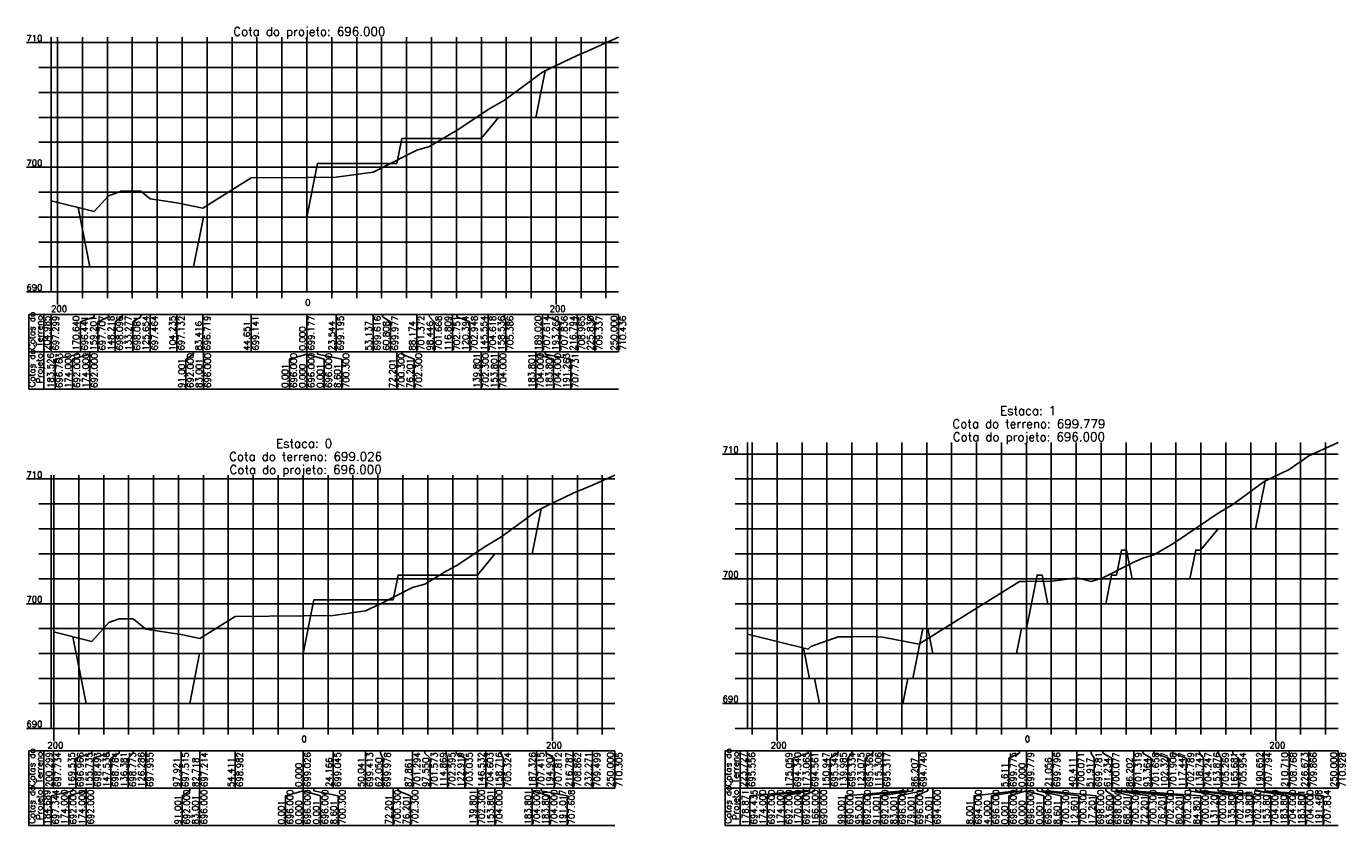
# Model space of a CAD drawing. Header units: inches. Extents: x 0 to 2148, y 0 to 1011.
# Tile 1 of 14: x 0 to 529, y 0 to 321. Entities that reach past the tile are written whole.
import ezdxf

# ---------------------------------------------------------------- set-up
doc = ezdxf.new("R2010")
doc.units = ezdxf.units.IN
doc.header["$MEASUREMENT"] = 0
doc.linetypes.add('CONTINUO', pattern=[0])
doc.layers.add('TG', color=7, linetype='CONTINUO')
doc.styles.add('SIMPLEX', font='simplex', dxfattribs={"height": 0.2})

msp = doc.modelspace()

# ---------------------------------------------------------------- linework, layer by layer
at = {"layer": 'TG', "color": 4, "linetype": 'CONTINUO', "flags": 128}
for points in [[(0, 314.025), (10, 314.025)], [(10, 214.025), (10, 316.205)], [(112.4924, 214.025), (112.4924, 316.205)], [(5, 304.025), (10, 304.025)], [(5, 294.025), (10, 294.025)], [(5, 284.025), (10, 284.025)], [(5, 274.025), (10, 274.025)], [(0, 264.025), (10, 264.025)], [(5, 254.025), (10, 254.025)], [(5, 244.025), (10, 244.025)], [(5, 234.025), (10, 234.025)], [(5, 224.025), (10, 224.025)], [(0, 214.025), (10, 214.025)], [(10, 214.025), (237.4924, 214.025)], [(12.4924, 209.025), (12.4924, 214.025)], [(22.4924, 211.525), (22.4924, 214.025)], [(32.4924, 211.525), (32.4924, 214.025)], [(42.4924, 211.525), (42.4924, 214.025)], [(52.4924, 211.525), (52.4924, 214.025)], [(62.4924, 211.525), (62.4924, 214.025)], [(72.4924, 211.525), (72.4924, 214.025)], [(82.4924, 211.525), (82.4924, 214.025)], [(92.4924, 211.525), (92.4924, 214.025)], [(102.4924, 211.525), (102.4924, 214.025)], [(122.4924, 211.525), (122.4924, 214.025)], [(132.4924, 211.525), (132.4924, 214.025)], [(142.4924, 211.525), (142.4924, 214.025)], [(152.4924, 211.525), (152.4924, 214.025)], [(162.4924, 211.525), (162.4924, 214.025)], [(172.4924, 211.525), (172.4924, 214.025)], [(182.4924, 211.525), (182.4924, 214.025)], [(192.4924, 211.525), (192.4924, 214.025)], [(202.4924, 211.525), (202.4924, 214.025)], [(212.4924, 209.025), (212.4924, 214.025)], [(222.4924, 211.525), (222.4924, 214.025)], [(232.4924, 211.525), (232.4924, 214.025)], [(289.26745, 39), (289.26745, 153.64)], [(401.1312, 39), (401.1312, 153.64)], [(279.26745, 149), (289.26745, 149)], [(0, 139), (10, 139)], [(10, 39), (10, 140.525)], [(111.00025, 39), (111.00025, 140.525)], [(284.26745, 139), (289.26745, 139)], [(5, 129), (10, 129)], [(284.26745, 129), (289.26745, 129)], [(5, 119), (10, 119)], [(284.26745, 119), (289.26745, 119)], [(5, 109), (10, 109)], [(284.26745, 109), (289.26745, 109)], [(5, 99), (10, 99)], [(279.26745, 99), (289.26745, 99)], [(0, 89), (10, 89)], [(284.26745, 89), (289.26745, 89)], [(5, 79), (10, 79)], [(284.26745, 79), (289.26745, 79)], [(5, 69), (10, 69)], [(284.26745, 69), (289.26745, 69)], [(5, 59), (10, 59)], [(284.26745, 59), (289.26745, 59)], [(5, 49), (10, 49)], [(279.26745, 49), (289.26745, 49)], [(0, 39), (10, 39)], [(10, 39), (236.00025, 39)], [(11.00025, 34), (11.00025, 39)], [(21.00025, 36.5), (21.00025, 39)], [(31.00025, 36.5), (31.00025, 39)], [(41.00025, 36.5), (41.00025, 39)], [(51.00025, 36.5), (51.00025, 39)], [(61.00025, 36.5), (61.00025, 39)], [(71.00025, 36.5), (71.00025, 39)], [(81.00025, 36.5), (81.00025, 39)], [(91.00025, 36.5), (91.00025, 39)], [(101.00025, 36.5), (101.00025, 39)], [(121.00025, 36.5), (121.00025, 39)], [(131.00025, 36.5), (131.00025, 39)], [(141.00025, 36.5), (141.00025, 39)], [(151.00025, 36.5), (151.00025, 39)], [(161.00025, 36.5), (161.00025, 39)], [(171.00025, 36.5), (171.00025, 39)], [(181.00025, 36.5), (181.00025, 39)], [(191.00025, 36.5), (191.00025, 39)], [(201.00025, 36.5), (201.00025, 39)], [(211.00025, 34), (211.00025, 39)], [(221.00025, 36.5), (221.00025, 39)], [(231.00025, 36.5), (231.00025, 39)], [(284.26745, 39), (289.26745, 39)], [(289.26745, 39), (526.1312, 39)], [(291.1312, 36.5), (291.1312, 39)], [(301.1312, 34), (301.1312, 39)], [(311.1312, 36.5), (311.1312, 39)], [(321.1312, 36.5), (321.1312, 39)], [(331.1312, 36.5), (331.1312, 39)], [(341.1312, 36.5), (341.1312, 39)], [(351.1312, 36.5), (351.1312, 39)], [(361.1312, 36.5), (361.1312, 39)], [(371.1312, 36.5), (371.1312, 39)], [(381.1312, 36.5), (381.1312, 39)], [(391.1312, 36.5), (391.1312, 39)], [(411.1312, 36.5), (411.1312, 39)], [(421.1312, 36.5), (421.1312, 39)], [(431.1312, 36.5), (431.1312, 39)], [(441.1312, 36.5), (441.1312, 39)], [(451.1312, 36.5), (451.1312, 39)], [(461.1312, 36.5), (461.1312, 39)], [(471.1312, 36.5), (471.1312, 39)], [(481.1312, 36.5), (481.1312, 39)], [(491.1312, 36.5), (491.1312, 39)], [(501.1312, 34), (501.1312, 39)], [(511.1312, 36.5), (511.1312, 39)], [(521.1312, 36.5), (521.1312, 39)]]:
    msp.add_lwpolyline(points, dxfattribs=at)
at = {"layer": 'TG', "color": 1, "linetype": 'CONTINUO', "flags": 128}
for points in [[(10, 250.52), (27.17235, 246.23), (32.892, 252.56), (38.38345, 254.505), (45.854, 254.43), (49.66555, 251.345), (60.375, 249.685), (70.7844, 247.62), (90.1669, 259.73), (112.4924, 259.91), (124.2643, 260), (139.06095, 262.105), (142.89645, 263.91), (156.5795, 270.885), (161.7156, 272.365), (170.89705, 277.78), (172.6894, 278.765), (185.2696, 287.115), (191.76045, 290.955), (207.00255, 302.095), (209.1255, 303.205), (220.8892, 308.85), (225.4074, 310.71), (237.4924, 316.205)], [(289.26745, 76.78), (313.60195, 70.7), (314.5987, 71.805), (325.6576, 75.725), (331.1388, 75.67), (339.5937, 75.81), (343.4784, 75.585), (358.02775, 72.7), (398.32565, 97.875), (401.1312, 97.895), (411.65935, 97.98), (421.3365, 99.355), (427.0895, 97.905), (431.74805, 99.385), (444.2324, 105.595), (447.81315, 107.29), (452.29455, 108.54), (459.8548, 112.945), (470.50485, 120.235), (478.06905, 125.345), (483.97185, 128.77), (496.457, 137.97), (506.4861, 142.84), (514.4678, 148.33), (526.1312, 153.64)], [(10.8507, 77.67), (26.23255, 73.83), (33.13285, 81.465), (37.23245, 82.92), (42.80955, 82.865), (47.8572, 78.775), (62.0399, 76.575), (69.6411, 75.07), (83.79475, 83.91), (111.00025, 84.13), (123.08305, 84.225), (136.02075, 86.065), (142.02515, 88.89), (154.9307, 95.47), (159.77505, 96.865), (168.4348, 101.975), (172.45975, 104.175), (184.26645, 112.015), (190.3582, 115.62), (204.6631, 126.075), (208.4536, 128.06), (219.39365, 133.31), (227.1358, 136.495), (236.00025, 140.525)]]:
    msp.add_lwpolyline(points, dxfattribs=at)
at = {"layer": 'TG', "color": 7, "linetype": 'CONTINUO', "flags": 128}
for points in [[(10, 314.025), (237.4924, 314.025)], [(12.4924, 214.025), (12.4924, 316.205)], [(22.4924, 214.025), (22.4924, 316.205)], [(32.4924, 214.025), (32.4924, 316.205)], [(42.4924, 214.025), (42.4924, 316.205)], [(52.4924, 214.025), (52.4924, 316.205)], [(62.4924, 214.025), (62.4924, 316.205)], [(72.4924, 214.025), (72.4924, 316.205)], [(82.4924, 214.025), (82.4924, 316.205)], [(92.4924, 214.025), (92.4924, 316.205)], [(102.4924, 214.025), (102.4924, 316.205)], [(122.4924, 214.025), (122.4924, 316.205)], [(132.4924, 214.025), (132.4924, 316.205)], [(142.4924, 214.025), (142.4924, 316.205)], [(152.4924, 214.025), (152.4924, 316.205)], [(162.4924, 214.025), (162.4924, 316.205)], [(172.4924, 214.025), (172.4924, 316.205)], [(182.4924, 214.025), (182.4924, 316.205)], [(192.4924, 214.025), (192.4924, 316.205)], [(202.4924, 214.025), (202.4924, 316.205)], [(212.4924, 214.025), (212.4924, 316.205)], [(222.4924, 214.025), (222.4924, 316.205)], [(232.4924, 214.025), (232.4924, 316.205)], [(10, 304.025), (237.4924, 304.025)], [(10, 294.025), (237.4924, 294.025)], [(10, 284.025), (237.4924, 284.025)], [(10, 274.025), (237.4924, 274.025)], [(10, 264.025), (237.4924, 264.025)], [(10, 254.025), (237.4924, 254.025)], [(10, 244.025), (237.4924, 244.025)], [(10, 234.025), (237.4924, 234.025)], [(10, 224.025), (237.4924, 224.025)], [(1, 205.025), (237.4924, 205.025)], [(1, 205.025), (1, 190.025)], [(7, 205.025), (7, 190.025)], [(10, 205.025), (10, 190.025)], [(27.17235, 204.025), (21.66555, 202.025)], [(21.66555, 202.025), (21.66555, 190.025)], [(27.17235, 205.025), (27.17235, 204.025)], [(32.892, 204.025), (28.66555, 202.025)], [(28.66555, 202.025), (28.66555, 190.025)], [(32.892, 205.025), (32.892, 204.025)], [(38.38345, 204.025), (35.66555, 202.025)], [(35.66555, 202.025), (35.66555, 190.025)], [(38.38345, 205.025), (38.38345, 204.025)], [(45.854, 204.025), (42.66555, 202.025)], [(42.66555, 202.025), (42.66555, 190.025)], [(45.854, 205.025), (45.854, 204.025)], [(49.66555, 205.025), (49.66555, 190.025)], [(60.375, 205.025), (60.375, 190.025)], [(70.7844, 205.025), (70.7844, 190.025)], [(90.1669, 205.025), (90.1669, 190.025)], [(112.4924, 205.025), (112.4924, 190.025)], [(124.2643, 205.025), (124.2643, 190.025)], [(139.06095, 205.025), (139.06095, 190.025)], [(142.89645, 205.025), (142.89645, 204.025)], [(142.89645, 204.025), (146.06095, 202.025)], [(146.06095, 202.025), (146.06095, 190.025)], [(156.5795, 205.025), (156.5795, 190.025)], [(161.7156, 205.025), (161.7156, 204.025)], [(161.7156, 204.025), (163.5795, 202.025)], [(163.5795, 202.025), (163.5795, 190.025)], [(170.89705, 205.025), (170.89705, 190.025)], [(172.6894, 205.025), (172.6894, 204.025)], [(172.6894, 204.025), (177.89705, 202.025)], [(177.89705, 202.025), (177.89705, 190.025)], [(185.2696, 205.025), (185.2696, 190.025)], [(191.76045, 205.025), (191.76045, 204.025)], [(191.76045, 204.025), (192.2696, 202.025)], [(192.2696, 202.025), (192.2696, 190.025)], [(207.00255, 205.025), (207.00255, 190.025)], [(209.1255, 205.025), (209.1255, 204.025)], [(209.1255, 204.025), (214.00255, 202.025)], [(214.00255, 202.025), (214.00255, 190.025)], [(220.8892, 205.025), (220.8892, 204.025)], [(220.8892, 204.025), (221.00255, 202.025)], [(221.00255, 202.025), (221.00255, 190.025)], [(225.4074, 205.025), (225.4074, 204.025)], [(225.4074, 204.025), (228.00255, 202.025)], [(228.00255, 202.025), (228.00255, 190.025)], [(237.4924, 205.025), (237.4924, 190.025)], [(1, 190.025), (237.4924, 190.025)], [(1, 190.025), (1, 175.025)], [(7, 190.025), (7, 175.025)], [(20.7292, 189.025), (11.49215, 187.025)], [(11.49215, 187.025), (11.49215, 175.025)], [(25.49215, 189.025), (18.49215, 187.025)], [(18.49215, 187.025), (18.49215, 175.025)], [(20.7292, 190.025), (20.7292, 189.025)], [(25.49215, 190.025), (25.49215, 175.025)], [(25.49215, 190.025), (25.49215, 189.025)], [(66.99215, 189.025), (63.99215, 187.025)], [(63.99215, 187.025), (63.99215, 175.025)], [(66.99215, 190.025), (66.99215, 189.025)], [(70.99215, 190.025), (70.99215, 175.025)], [(112.49215, 189.025), (105.4924, 187.025)], [(105.4924, 187.025), (105.4924, 175.025)], [(112.49215, 190.025), (112.49215, 189.025)], [(112.4924, 190.025), (112.4924, 175.025)], [(112.49265, 190.025), (112.49265, 189.025)], [(112.49265, 189.025), (119.4924, 187.025)], [(116.79265, 190.025), (116.79265, 189.025)], [(116.79265, 189.025), (126.4924, 187.025)], [(119.4924, 187.025), (119.4924, 175.025)], [(126.4924, 187.025), (126.4924, 175.025)], [(148.59265, 190.025), (148.59265, 175.025)], [(150.59265, 190.025), (150.59265, 189.025)], [(150.59265, 189.025), (155.59265, 187.025)], [(155.59265, 187.025), (155.59265, 175.025)], [(182.39265, 190.025), (182.39265, 175.025)], [(189.39265, 190.025), (189.39265, 175.025)], [(204.39265, 190.025), (204.39265, 175.025)], [(204.39265, 190.025), (204.39265, 189.025)], [(204.39265, 189.025), (211.39265, 187.025)], [(208.1239, 190.025), (208.1239, 189.025)], [(208.1239, 189.025), (218.39265, 187.025)], [(211.39265, 187.025), (211.39265, 175.025)], [(218.39265, 187.025), (218.39265, 175.025)], [(1, 175.025), (237.4924, 175.025)], [(291.1312, 39), (291.1312, 153.64)], [(301.1312, 39), (301.1312, 153.64)], [(311.1312, 39), (311.1312, 153.64)], [(321.1312, 39), (321.1312, 153.64)], [(331.1312, 39), (331.1312, 153.64)], [(341.1312, 39), (341.1312, 153.64)], [(351.1312, 39), (351.1312, 153.64)], [(361.1312, 39), (361.1312, 153.64)], [(371.1312, 39), (371.1312, 153.64)], [(381.1312, 39), (381.1312, 153.64)], [(391.1312, 39), (391.1312, 153.64)], [(411.1312, 39), (411.1312, 153.64)], [(421.1312, 39), (421.1312, 153.64)], [(431.1312, 39), (431.1312, 153.64)], [(441.1312, 39), (441.1312, 153.64)], [(451.1312, 39), (451.1312, 153.64)], [(461.1312, 39), (461.1312, 153.64)], [(471.1312, 39), (471.1312, 153.64)], [(481.1312, 39), (481.1312, 153.64)], [(491.1312, 39), (491.1312, 153.64)], [(501.1312, 39), (501.1312, 153.64)], [(511.1312, 39), (511.1312, 153.64)], [(521.1312, 39), (521.1312, 153.64)], [(289.26745, 149), (526.1312, 149)], [(10, 139), (236.00025, 139)], [(11.00025, 39), (11.00025, 140.525)], [(21.00025, 39), (21.00025, 140.525)], [(31.00025, 39), (31.00025, 140.525)], [(41.00025, 39), (41.00025, 140.525)], [(51.00025, 39), (51.00025, 140.525)], [(61.00025, 39), (61.00025, 140.525)], [(71.00025, 39), (71.00025, 140.525)], [(81.00025, 39), (81.00025, 140.525)], [(91.00025, 39), (91.00025, 140.525)], [(101.00025, 39), (101.00025, 140.525)], [(121.00025, 39), (121.00025, 140.525)], [(131.00025, 39), (131.00025, 140.525)], [(141.00025, 39), (141.00025, 140.525)], [(151.00025, 39), (151.00025, 140.525)], [(161.00025, 39), (161.00025, 140.525)], [(171.00025, 39), (171.00025, 140.525)], [(181.00025, 39), (181.00025, 140.525)], [(191.00025, 39), (191.00025, 140.525)], [(201.00025, 39), (201.00025, 140.525)], [(211.00025, 39), (211.00025, 140.525)], [(221.00025, 39), (221.00025, 140.525)], [(231.00025, 39), (231.00025, 140.525)], [(289.26745, 139), (526.1312, 139)], [(10, 129), (236.00025, 129)], [(289.26745, 129), (526.1312, 129)], [(10, 119), (236.00025, 119)], [(289.26745, 119), (526.1312, 119)], [(10, 109), (236.00025, 109)], [(289.26745, 109), (526.1312, 109)], [(10, 99), (236.00025, 99)], [(289.26745, 99), (526.1312, 99)], [(10, 89), (236.00025, 89)], [(289.26745, 89), (526.1312, 89)], [(10, 79), (236.00025, 79)], [(289.26745, 79), (526.1312, 79)], [(10, 69), (236.00025, 69)], [(289.26745, 69), (526.1312, 69)], [(10, 59), (236.00025, 59)], [(289.26745, 59), (526.1312, 59)], [(10, 49), (236.00025, 49)], [(289.26745, 49), (526.1312, 49)], [(1, 30), (236.00025, 30)], [(1, 30), (1, 15)], [(7, 30), (7, 15)], [(10.8507, 30), (10.8507, 15)], [(26.23255, 29), (19.8572, 27)], [(19.8572, 27), (19.8572, 15)], [(26.23255, 30), (26.23255, 29)], [(33.13285, 29), (26.8572, 27)], [(26.8572, 27), (26.8572, 15)], [(33.13285, 30), (33.13285, 29)], [(37.23245, 29), (33.8572, 27)], [(33.8572, 27), (33.8572, 15)], [(37.23245, 30), (37.23245, 29)], [(42.80955, 29), (40.8572, 27)], [(40.8572, 27), (40.8572, 15)], [(42.80955, 30), (42.80955, 29)], [(47.8572, 30), (47.8572, 15)], [(62.0399, 30), (62.0399, 15)], [(69.6411, 30), (69.6411, 15)], [(83.79475, 30), (83.79475, 15)], [(111.00025, 30), (111.00025, 15)], [(123.08305, 30), (123.08305, 15)], [(136.02075, 30), (136.02075, 15)], [(142.02515, 30), (142.02515, 29)], [(142.02515, 29), (143.02075, 27)], [(143.02075, 27), (143.02075, 15)], [(154.9307, 30), (154.9307, 15)], [(159.77505, 30), (159.77505, 29)], [(159.77505, 29), (161.9307, 27)], [(161.9307, 27), (161.9307, 15)], [(168.4348, 30), (168.4348, 29)], [(168.4348, 29), (168.9307, 27)], [(168.9307, 27), (168.9307, 15)], [(172.45975, 30), (172.45975, 29)], [(172.45975, 29), (175.9307, 27)], [(175.9307, 27), (175.9307, 15)], [(184.26645, 30), (184.26645, 15)], [(190.3582, 30), (190.3582, 29)], [(190.3582, 29), (191.26645, 27)], [(191.26645, 27), (191.26645, 15)], [(204.6631, 30), (204.6631, 15)], [(208.4536, 30), (208.4536, 29)], [(208.4536, 29), (211.6631, 27)], [(211.6631, 27), (211.6631, 15)], [(219.39365, 30), (219.39365, 15)], [(227.1358, 30), (227.1358, 15)], [(236.00025, 30), (236.00025, 15)], [(280.26745, 30), (526.1312, 30)], [(280.26745, 30), (280.26745, 15)], [(286.26745, 30), (286.26745, 15)], [(289.26745, 30), (289.26745, 15)], [(313.60195, 29), (307.5987, 27)], [(307.5987, 27), (307.5987, 15)], [(313.60195, 30), (313.60195, 29)], [(314.5987, 30), (314.5987, 15)], [(325.6576, 29), (322.4784, 27)], [(322.4784, 27), (322.4784, 15)], [(325.6576, 30), (325.6576, 29)], [(331.1388, 29), (329.4784, 27)], [(329.4784, 27), (329.4784, 15)], [(331.1388, 30), (331.1388, 29)], [(339.5937, 29), (336.4784, 27)], [(336.4784, 27), (336.4784, 15)], [(339.5937, 30), (339.5937, 29)], [(343.4784, 30), (343.4784, 15)], [(358.02775, 30), (358.02775, 15)], [(398.32565, 29), (394.1312, 27)], [(394.1312, 27), (394.1312, 15)], [(398.32565, 30), (398.32565, 29)], [(401.1312, 30), (401.1312, 15)], [(411.65935, 30), (411.65935, 15)], [(421.3365, 30), (421.3365, 15)], [(427.0895, 30), (427.0895, 29)], [(427.0895, 29), (428.3365, 27)], [(428.3365, 27), (428.3365, 15)], [(431.74805, 30), (431.74805, 29)], [(431.74805, 29), (435.3365, 27)], [(435.3365, 27), (435.3365, 15)], [(444.2324, 30), (444.2324, 15)], [(447.81315, 30), (447.81315, 29)], [(447.81315, 29), (451.2324, 27)], [(451.2324, 27), (451.2324, 15)], [(452.29455, 30), (452.29455, 29)], [(452.29455, 29), (458.2324, 27)], [(458.2324, 27), (458.2324, 15)], [(459.8548, 30), (459.8548, 29)], [(459.8548, 29), (465.2324, 27)], [(465.2324, 27), (465.2324, 15)], [(470.50485, 30), (470.50485, 29)], [(470.50485, 29), (472.2324, 27)], [(472.2324, 27), (472.2324, 15)], [(478.06905, 30), (478.06905, 29)], [(478.06905, 29), (479.2324, 27)], [(479.2324, 27), (479.2324, 15)], [(483.97185, 30), (483.97185, 29)], [(483.97185, 29), (486.2324, 27)], [(486.2324, 27), (486.2324, 15)], [(496.457, 30), (496.457, 15)], [(506.4861, 30), (506.4861, 15)], [(514.4678, 30), (514.4678, 15)], [(526.1312, 30), (526.1312, 15)], [(1, 15), (236.00025, 15)], [(1, 15), (1, 0)], [(7, 15), (7, 0)], [(18.65555, 14), (10, 12)], [(10, 12), (10, 0)], [(24, 14), (17, 12)], [(17, 12), (17, 0)], [(18.65555, 15), (18.65555, 14)], [(24, 15), (24, 0)], [(24, 15), (24, 14)], [(65.5, 14), (62.5, 12)], [(62.5, 12), (62.5, 0)], [(65.5, 15), (65.5, 14)], [(69.5, 15), (69.5, 0)], [(111, 14), (104.00025, 12)], [(104.00025, 12), (104.00025, 0)], [(111, 15), (111, 14)], [(111.00025, 15), (111.00025, 0)], [(111.0005, 15), (111.0005, 14)], [(111.0005, 14), (118.00025, 12)], [(115.3005, 15), (115.3005, 14)], [(115.3005, 14), (125.00025, 12)], [(118.00025, 12), (118.00025, 0)], [(125.00025, 12), (125.00025, 0)], [(147.1005, 15), (147.1005, 0)], [(149.1005, 15), (149.1005, 14)], [(149.1005, 14), (154.1005, 12)], [(154.1005, 12), (154.1005, 0)], [(180.9005, 15), (180.9005, 0)], [(187.9005, 15), (187.9005, 0)], [(202.9005, 15), (202.9005, 0)], [(202.9005, 15), (202.9005, 14)], [(202.9005, 14), (209.9005, 12)], [(206.5088, 15), (206.5088, 14)], [(206.5088, 14), (216.9005, 12)], [(209.9005, 12), (209.9005, 0)], [(216.9005, 12), (216.9005, 0)], [(280.26745, 15), (526.1312, 15)], [(280.26745, 15), (280.26745, 0)], [(286.26745, 15), (286.26745, 0)], [(311.69575, 14), (290.13095, 12)], [(290.13095, 12), (290.13095, 0)], [(314.13095, 14), (297.13095, 12)], [(297.13095, 12), (297.13095, 0)], [(314.13095, 14), (304.13095, 12)], [(304.13095, 12), (304.13095, 0)], [(316.13095, 14), (311.13095, 12)], [(311.13095, 12), (311.13095, 0)], [(311.69575, 15), (311.69575, 14)], [(314.13095, 15), (314.13095, 14)], [(314.13095, 15), (314.13095, 14)], [(316.13095, 15), (316.13095, 14)], [(318.13095, 15), (318.13095, 0)], [(351.63095, 14), (328.63095, 12)], [(328.63095, 12), (328.63095, 0)], [(353.63095, 14), (335.63095, 12)], [(335.63095, 12), (335.63095, 0)], [(355.63095, 14), (342.63095, 12)], [(342.63095, 12), (342.63095, 0)], [(359.63095, 14), (349.63095, 12)], [(349.63095, 12), (349.63095, 0)], [(351.63095, 15), (351.63095, 14)], [(353.63095, 15), (353.63095, 14)], [(355.63095, 15), (355.63095, 14)], [(361.63095, 14), (356.63095, 12)], [(356.63095, 12), (356.63095, 0)], [(359.63095, 15), (359.63095, 14)], [(361.63095, 15), (361.63095, 14)], [(363.63095, 15), (363.63095, 0)], [(397.13095, 14), (380.1312, 12)], [(380.1312, 12), (380.1312, 0)], [(399.13095, 14), (387.1312, 12)], [(387.1312, 12), (387.1312, 0)], [(401.13095, 14), (394.1312, 12)], [(394.1312, 12), (394.1312, 0)], [(397.13095, 15), (397.13095, 14)], [(399.13095, 15), (399.13095, 14)], [(401.13095, 15), (401.13095, 14)], [(401.1312, 15), (401.1312, 0)], [(401.13145, 15), (401.13145, 14)], [(401.13145, 14), (408.1312, 12)], [(405.43145, 15), (405.43145, 14)], [(405.43145, 14), (415.1312, 12)], [(407.43145, 15), (407.43145, 14)], [(407.43145, 14), (422.1312, 12)], [(408.1312, 12), (408.1312, 0)], [(409.73145, 15), (409.73145, 14)], [(409.73145, 14), (429.1312, 12)], [(415.1312, 12), (415.1312, 0)], [(422.1312, 12), (422.1312, 0)], [(429.1312, 12), (429.1312, 0)], [(432.93145, 15), (432.93145, 14)], [(432.93145, 14), (436.1312, 12)], [(435.23145, 15), (435.23145, 14)], [(435.23145, 14), (443.1312, 12)], [(436.1312, 12), (436.1312, 0)], [(437.23145, 15), (437.23145, 14)], [(437.23145, 14), (450.1312, 12)], [(439.23145, 15), (439.23145, 14)], [(439.23145, 14), (457.1312, 12)], [(441.23145, 15), (441.23145, 14)], [(441.23145, 14), (464.1312, 12)], [(443.1312, 12), (443.1312, 0)], [(443.53145, 15), (443.53145, 14)], [(443.53145, 14), (471.1312, 12)], [(450.1312, 12), (450.1312, 0)], [(457.1312, 12), (457.1312, 0)], [(464.1312, 12), (464.1312, 0)], [(466.73145, 15), (466.73145, 14)], [(466.73145, 14), (478.1312, 12)], [(469.03145, 15), (469.03145, 14)], [(469.03145, 14), (485.1312, 12)], [(471.03145, 15), (471.03145, 14)], [(471.03145, 14), (492.1312, 12)], [(471.1312, 12), (471.1312, 0)], [(478.03145, 15), (478.03145, 14)], [(478.03145, 14), (499.1312, 12)], [(478.1312, 12), (478.1312, 0)], [(485.1312, 12), (485.1312, 0)], [(492.1312, 12), (492.1312, 0)], [(493.03145, 15), (493.03145, 14)], [(493.03145, 15), (493.03145, 14)], [(493.03145, 14), (506.1312, 12)], [(493.03145, 14), (513.1312, 12)], [(496.86505, 15), (496.86505, 14)], [(496.86505, 14), (520.1312, 12)], [(499.1312, 12), (499.1312, 0)], [(506.1312, 12), (506.1312, 0)], [(513.1312, 12), (513.1312, 0)], [(520.1312, 12), (520.1312, 0)], [(1, 0), (236.00025, 0)], [(280.26745, 0), (526.1312, 0)]]:
    msp.add_lwpolyline(points, dxfattribs=at)
at = {"layer": 'TG', "color": 3, "linetype": 'CONTINUO', "flags": 128}
for points in [[(20.7292, 247.84), (25.49215, 224.025), (25.49215, 224.025), (66.99215, 224.025), (70.99215, 244.025), (112.49215, 244.025), (112.4924, 244.025), (112.49265, 244.025), (116.79265, 265.525), (148.59265, 265.525), (150.59265, 275.525), (182.39265, 275.525), (189.39265, 284.025), (204.39265, 284.025), (204.39265, 284.025), (208.1239, 302.68)], [(311.69575, 71.175), (314.13095, 59), (314.13095, 59), (316.13095, 59), (318.13095, 49), (351.63095, 49), (353.63095, 59), (355.63095, 59), (359.63095, 79), (361.63095, 79), (363.63095, 69), (397.13095, 69), (399.13095, 79), (401.13095, 79), (401.1312, 79), (401.13145, 79), (405.43145, 100.5), (407.43145, 100.5), (409.73145, 89), (432.93145, 89), (435.23145, 100.5), (437.23145, 100.5), (439.23145, 110.5), (441.23145, 110.5), (443.53145, 99), (466.73145, 99), (469.03145, 110.5), (471.03145, 110.5), (478.03145, 119), (493.03145, 119), (493.03145, 119), (496.86505, 138.17)], [(18.65555, 75.72), (24, 49), (24, 49), (65.5, 49), (69.5, 69), (111, 69), (111.00025, 69), (111.0005, 69), (115.3005, 90.5), (147.1005, 90.5), (149.1005, 100.5), (180.9005, 100.5), (187.9005, 109), (202.9005, 109), (202.9005, 109), (206.5088, 127.04)]]:
    msp.add_lwpolyline(points, dxfattribs=at)

# ---------------------------------------------------------------- texts
at = {"layer": 'TG', "color": 1, "style": 'SIMPLEX'}
for s, p in [('Cota do projeto: 696.000', (82.97206, 316.705)), ('Estaca: 1', (390.56313, 164.64)), ('Cota do terreno: 699.779', (371.46995, 159.39)), ('Estaca: 0', (100.15036, 151.525)), ('Cota do projeto: 696.000', (371.61086, 154.14)), ('Cota do terreno: 699.026', (81.339, 146.275)), ('Cota do projeto: 696.000', (81.47991, 141.025))]:
    msp.add_text(s, height=3.5, dxfattribs=at).set_placement(p)
at = {"layer": 'TG', "color": 2, "style": 'SIMPLEX'}
for s, p in [('710', (0, 314.525)), ('700', (0, 264.525)), ('690', (0, 214.525)), ('200', (9.9152, 206.025)), ('0', (111.82429, 208.525)), ('200', (209.9152, 206.025)), ('710', (279.26745, 149.5)), ('710', (0, 139.5)), ('700', (279.26745, 99.5)), ('700', (0, 89.5)), ('690', (279.26745, 49.5)), ('690', (0, 39.5)), ('200', (8.42305, 31)), ('0', (110.33214, 33.5)), ('200', (208.42305, 31)), ('200', (298.554, 31)), ('0', (400.46309, 33.5)), ('200', (498.554, 31))]:
    msp.add_text(s, height=2.5, dxfattribs=at).set_placement(p)
for s, p in [('Cotas do', (3.5, 190.79553)), ('Terreno', (6.5, 192.17962)), ('204.985', (9.5, 190.525)), ('697.299', (13, 190.525)), ('170.640', (21.16555, 190.525)), ('696.441', (24.66555, 190.525)), ('159.201', (28.16555, 190.525)), ('697.707', (31.66555, 190.525)), ('148.218', (35.16555, 190.525)), ('698.096', (38.66555, 190.525)), ('133.277', (42.16555, 190.525)), ('698.081', (45.66555, 190.525)), ('125.654', (49.16555, 190.525)), ('697.464', (52.66555, 190.525)), ('104.235', (59.875, 190.525)), ('697.132', (63.375, 190.525)), ('696.719', (73.7844, 190.525)), ('699.141', (93.1669, 190.525)), ('699.177', (115.4924, 190.525)), ('699.195', (127.2643, 190.525)), ('699.616', (142.06095, 190.525)), ('699.977', (149.06095, 190.525)), ('701.372', (159.5795, 190.525)), ('701.668', (166.5795, 190.525)), ('116.809', (170.39705, 190.525)), ('702.751', (173.89705, 190.525)), ('120.394', (177.39705, 190.525)), ('702.948', (180.89705, 190.525)), ('145.554', (184.7696, 190.525)), ('704.618', (188.2696, 190.525)), ('158.536', (191.7696, 190.525)), ('705.386', (195.2696, 190.525)), ('189.020', (206.50255, 190.525)), ('707.614', (210.00255, 190.525)), ('193.266', (213.50255, 190.525)), ('707.836', (217.00255, 190.525)), ('216.794', (220.50255, 190.525)), ('708.965', (224.00255, 190.525)), ('225.830', (227.50255, 190.525)), ('709.337', (231.00255, 190.525)), ('250.000', (236.9924, 190.525)), ('710.436', (240.4924, 190.525)), ('83.416', (70.2844, 190.525)), ('44.651', (89.6669, 190.525)), ('0.000', (111.9924, 190.525)), ('23.544', (123.7643, 190.525)), ('53.137', (138.56095, 190.525)), ('60.808', (145.56095, 190.525)), ('88.174', (156.0795, 190.525)), ('98.446', (163.0795, 190.525)), ('Cotas do', (3.5, 175.79553)), ('Projeto', (6.5, 177.37053)), ('183.526', (10.99215, 175.525)), ('696.763', (14.49215, 175.525)), ('174.000', (17.99215, 175.525)), ('692.000', (21.49215, 175.525)), ('174.000', (24.99215, 175.525)), ('692.000', (28.49215, 175.525)), ('91.001', (63.49215, 175.525)), ('692.000', (66.99215, 175.525)), ('83.001', (70.49215, 175.525)), ('696.000', (73.99215, 175.525)), ('696.000', (108.4924, 175.525)), ('696.000', (115.4924, 175.525)), ('696.000', (122.4924, 175.525)), ('700.300', (129.4924, 175.525)), ('72.201', (148.09265, 175.525)), ('700.300', (151.59265, 175.525)), ('76.201', (155.09265, 175.525)), ('702.300', (158.59265, 175.525)), ('139.801', (181.89265, 175.525)), ('702.300', (185.39265, 175.525)), ('153.801', (188.89265, 175.525)), ('704.000', (192.39265, 175.525)), ('183.801', (203.89265, 175.525)), ('704.000', (207.39265, 175.525)), ('183.801', (210.89265, 175.525)), ('704.000', (214.39265, 175.525)), ('191.263', (217.89265, 175.525)), ('707.731', (221.39265, 175.525)), ('0.001', (104.9924, 175.525)), ('0.000', (111.9924, 175.525)), ('0.001', (118.9924, 175.525)), ('8.601', (125.9924, 175.525)), ('Cotas do', (3.5, 15.77053)), ('Terreno', (6.5, 17.15462)), ('200.299', (10.3507, 15.5)), ('697.734', (13.8507, 15.5)), ('169.535', (19.3572, 15.5)), ('696.966', (22.8572, 15.5)), ('155.735', (26.3572, 15.5)), ('698.493', (29.8572, 15.5)), ('147.536', (33.3572, 15.5)), ('698.784', (36.8572, 15.5)), ('136.381', (40.3572, 15.5)), ('698.773', (43.8572, 15.5)), ('126.286', (47.3572, 15.5)), ('697.955', (50.8572, 15.5)), ('697.515', (65.0399, 15.5)), ('697.214', (72.6411, 15.5)), ('698.982', (86.79475, 15.5)), ('699.026', (114.00025, 15.5)), ('699.045', (126.08305, 15.5)), ('699.413', (139.02075, 15.5)), ('699.978', (146.02075, 15.5)), ('701.294', (157.9307, 15.5)), ('701.573', (164.9307, 15.5)), ('114.869', (168.4307, 15.5)), ('702.595', (171.9307, 15.5)), ('122.919', (175.4307, 15.5)), ('703.035', (178.9307, 15.5)), ('146.532', (183.76645, 15.5)), ('704.603', (187.26645, 15.5)), ('158.716', (190.76645, 15.5)), ('705.324', (194.26645, 15.5)), ('187.326', (204.1631, 15.5)), ('707.415', (207.6631, 15.5)), ('194.907', (211.1631, 15.5)), ('707.812', (214.6631, 15.5)), ('216.787', (218.89365, 15.5)), ('708.862', (222.39365, 15.5)), ('232.271', (226.6358, 15.5)), ('709.499', (230.1358, 15.5)), ('250.000', (235.50025, 15.5)), ('710.305', (239.00025, 15.5)), ('Cotas do', (282.76745, 15.77053)), ('Terreno', (285.76745, 17.15462)), ('223.727', (288.76745, 15.5)), ('695.556', (292.26745, 15.5)), ('175.059', (307.0987, 15.5)), ('694.340', (310.5987, 15.5)), ('173.065', (314.0987, 15.5)), ('694.561', (317.5987, 15.5)), ('150.947', (321.9784, 15.5)), ('695.345', (325.4784, 15.5)), ('139.985', (328.9784, 15.5)), ('695.334', (332.4784, 15.5)), ('123.075', (335.9784, 15.5)), ('695.362', (339.4784, 15.5)), ('115.306', (342.9784, 15.5)), ('695.317', (346.4784, 15.5)), ('694.740', (361.02775, 15.5)), ('699.775', (397.1312, 15.5)), ('699.779', (404.1312, 15.5)), ('699.796', (414.65935, 15.5)), ('700.071', (424.3365, 15.5)), ('699.781', (431.3365, 15.5)), ('700.077', (438.3365, 15.5)), ('701.319', (447.2324, 15.5)), ('701.658', (454.2324, 15.5)), ('102.327', (457.7324, 15.5)), ('701.908', (461.2324, 15.5)), ('117.447', (464.7324, 15.5)), ('702.789', (468.2324, 15.5)), ('138.747', (471.7324, 15.5)), ('704.247', (475.2324, 15.5)), ('153.876', (478.7324, 15.5)), ('705.269', (482.2324, 15.5)), ('165.681', (485.7324, 15.5)), ('705.954', (489.2324, 15.5)), ('190.652', (495.957, 15.5)), ('707.794', (499.457, 15.5)), ('210.710', (505.9861, 15.5)), ('708.768', (509.4861, 15.5)), ('226.673', (513.9678, 15.5)), ('709.866', (517.4678, 15.5)), ('250.000', (525.6312, 15.5)), ('710.928', (529.1312, 15.5)), ('97.921', (61.5399, 15.5)), ('82.718', (69.1411, 15.5)), ('54.411', (83.29475, 15.5)), ('0.000', (110.50025, 15.5)), ('24.166', (122.58305, 15.5)), ('50.041', (135.52075, 15.5)), ('62.050', (142.52075, 15.5)), ('87.861', (154.4307, 15.5)), ('97.550', (161.4307, 15.5)), ('86.207', (357.52775, 15.5)), ('5.611', (393.6312, 15.5)), ('0.000', (400.6312, 15.5)), ('21.056', (411.15935, 15.5)), ('40.411', (420.8365, 15.5)), ('51.917', (427.8365, 15.5)), ('61.234', (434.8365, 15.5)), ('86.202', (443.7324, 15.5)), ('93.364', (450.7324, 15.5)), ('Cotas do', (3.5, 0.77053)), ('Projeto', (6.5, 2.34553)), ('184.689', (9.5, 0.5)), ('697.344', (13, 0.5)), ('174.000', (16.5, 0.5)), ('692.000', (20, 0.5)), ('174.000', (23.5, 0.5)), ('692.000', (27, 0.5)), ('91.001', (62, 0.5)), ('692.000', (65.5, 0.5)), ('83.001', (69, 0.5)), ('696.000', (72.5, 0.5)), ('696.000', (107.00025, 0.5)), ('696.000', (114.00025, 0.5)), ('696.000', (121.00025, 0.5)), ('700.300', (128.00025, 0.5)), ('72.201', (146.6005, 0.5)), ('700.300', (150.1005, 0.5)), ('76.201', (153.6005, 0.5)), ('702.300', (157.1005, 0.5)), ('139.801', (180.4005, 0.5)), ('702.300', (183.9005, 0.5)), ('153.801', (187.4005, 0.5)), ('704.000', (190.9005, 0.5)), ('183.801', (202.4005, 0.5)), ('704.000', (205.9005, 0.5)), ('183.801', (209.4005, 0.5)), ('704.000', (212.9005, 0.5)), ('191.017', (216.4005, 0.5)), ('707.608', (219.9005, 0.5)), ('Cotas do', (282.76745, 0.77053)), ('Projeto', (285.76745, 2.34553)), ('178.871', (289.63095, 0.5)), ('694.435', (293.13095, 0.5)), ('174.000', (296.63095, 0.5)), ('692.000', (300.13095, 0.5)), ('174.000', (303.63095, 0.5)), ('692.000', (307.13095, 0.5)), ('170.000', (310.63095, 0.5)), ('692.000', (314.13095, 0.5)), ('166.000', (317.63095, 0.5)), ('690.000', (321.13095, 0.5)), ('99.001', (328.13095, 0.5)), ('690.000', (331.63095, 0.5)), ('95.001', (335.13095, 0.5)), ('692.000', (338.63095, 0.5)), ('91.001', (342.13095, 0.5)), ('692.000', (345.63095, 0.5)), ('83.001', (349.13095, 0.5)), ('696.000', (352.63095, 0.5)), ('79.001', (356.13095, 0.5)), ('696.000', (359.63095, 0.5)), ('75.001', (363.13095, 0.5)), ('694.000', (366.63095, 0.5)), ('694.000', (383.1312, 0.5)), ('696.000', (390.1312, 0.5)), ('696.000', (397.1312, 0.5)), ('696.000', (404.1312, 0.5)), ('696.000', (411.1312, 0.5)), ('700.300', (418.1312, 0.5)), ('12.601', (421.6312, 0.5)), ('700.300', (425.1312, 0.5)), ('17.201', (428.6312, 0.5)), ('698.000', (432.1312, 0.5)), ('63.600', (435.6312, 0.5)), ('698.000', (439.1312, 0.5)), ('68.201', (442.6312, 0.5)), ('700.300', (446.1312, 0.5)), ('72.201', (449.6312, 0.5)), ('700.300', (453.1312, 0.5)), ('76.201', (456.6312, 0.5)), ('702.300', (460.1312, 0.5)), ('80.201', (463.6312, 0.5)), ('702.300', (467.1312, 0.5)), ('84.801', (470.6312, 0.5)), ('700.000', (474.1312, 0.5)), ('131.201', (477.6312, 0.5)), ('700.000', (481.1312, 0.5)), ('135.801', (484.6312, 0.5)), ('702.300', (488.1312, 0.5)), ('139.801', (491.6312, 0.5)), ('702.300', (495.1312, 0.5)), ('153.801', (498.6312, 0.5)), ('704.000', (502.1312, 0.5)), ('183.801', (505.6312, 0.5)), ('704.000', (509.1312, 0.5)), ('183.801', (512.6312, 0.5)), ('704.000', (516.1312, 0.5)), ('191.468', (519.6312, 0.5)), ('707.834', (523.1312, 0.5)), ('0.001', (103.50025, 0.5)), ('0.000', (110.50025, 0.5)), ('0.001', (117.50025, 0.5)), ('8.601', (124.50025, 0.5)), ('8.001', (379.6312, 0.5)), ('4.000', (386.6312, 0.5)), ('0.001', (393.6312, 0.5)), ('0.000', (400.6312, 0.5)), ('0.001', (407.6312, 0.5)), ('8.601', (414.6312, 0.5))]:
    msp.add_text(s, height=2.5, rotation=90, dxfattribs=at).set_placement(p)

doc.saveas('drawing.dxf')
